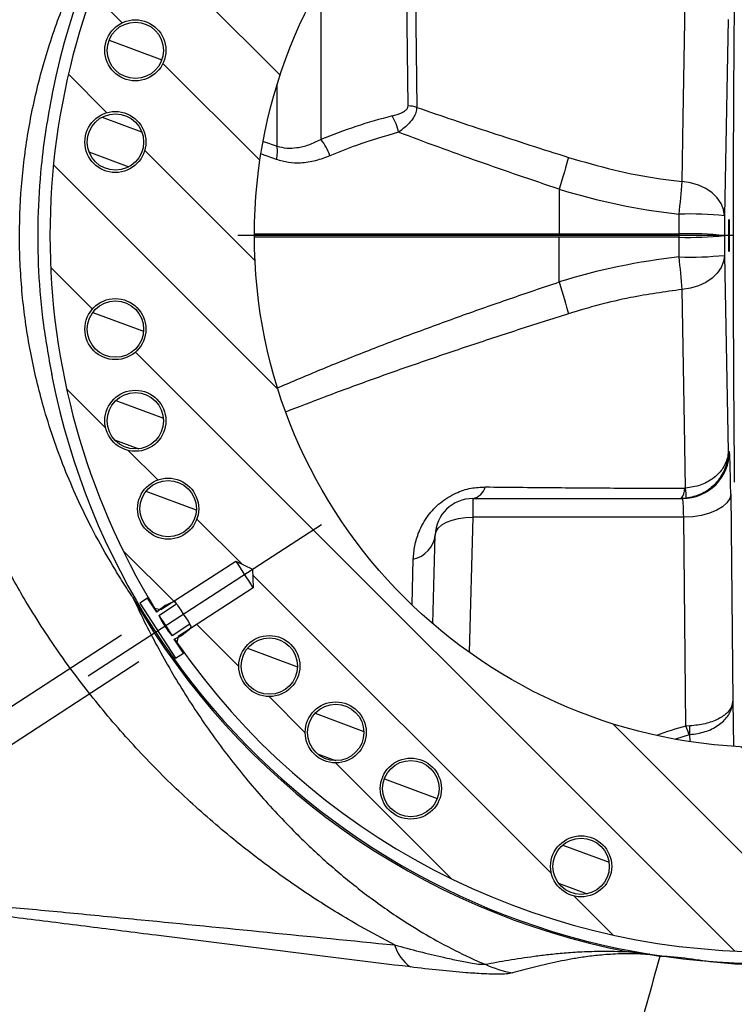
# Model space of a CAD drawing. Extents: x 0 to 8410, y 0 to 5940.
# Tile 101 of 110: x 6987 to 7291, y 4361 to 4780. Entities that reach past the tile are written whole.
import ezdxf

# ---------------------------------------------------------------- set-up
doc = ezdxf.new("R2010")
doc.units = 0
doc.header["$LTSCALE"] = 10
doc.linetypes.add('CENTERX2', pattern=[20.32, 12.7, -2.54, 2.54, -2.54])
doc.layers.get('0').update_dxf_attribs({"linetype": 'CONTINUOUS'})
doc.styles.add('SLDTEXTSTYLE0', font='TXT', dxfattribs={"width": 0.605})
doc.dimstyles.new('SLDDIMSTYLE13', dxfattribs={"dimtxt": 50, "dimasz": 50, "dimexe": 0, "dimexo": 0.0625, "dimgap": 12.5, "dimtad": 1, "dimdec": 4, "dimlfac": 5, "dimzin": 12, "dimtxsty": 'SLDTEXTSTYLE0', "dimsah": 1, "dimcen": 0.09, "dimadec": 1, "dimazin": 3, "dimtfac": 1, "dimtofl": 0, "dimtmove": 0, "dimatfit": 3, "dimtolj": 1, "dimtzin": 12})
doc.dimstyles.new('SLDDIMSTYLE4', dxfattribs={"dimtxt": 50, "dimasz": 50, "dimexe": 0, "dimexo": 0.0625, "dimgap": 12.5, "dimtad": 1, "dimdec": 1, "dimlfac": 0.5, "dimrnd": 1e-09, "dimzin": 12, "dimtxsty": 'SLDTEXTSTYLE0', "dimsah": 1, "dimcen": 0.09, "dimazin": 3, "dimtfac": 1, "dimtmove": 0, "dimatfit": 3, "dimtolj": 1, "dimtzin": 12})

# ---------------------------------------------------------------- blocks, each defined once
blk = doc.blocks.new('_D_23')
at = {"color": 7, "linetype": 'CONTINUOUS'}
for p, q in [((7304.49, 4933.16), (7304.49, 5443.98)), ((6999, 4886.56), (6670.62, 5099.82))]:
    blk.add_line(p, q, dxfattribs=at)
blk.add_arc((7304.49, 4688.18), 740.81, 90, 147, dxfattribs=at)
for points in [[(7304.49, 5428.98), (7254.27, 5434.8), (7254.77, 5419.8)], [(6683.2, 5091.65), (6717.98, 5128.35), (6705.68, 5136.94)]]:
    blk.add_solid(points, dxfattribs=at)
at = {"color": 7, "linetype": 'CONTINUOUS', "insert": (6874.6, 5371.07), "char_height": 50, "attachment_point": 1, "rotation": 28.5, "style": 'SLDTEXTSTYLE0'}
blk.add_mtext('57°', dxfattribs=at)
blk = doc.blocks.new('SW_SYMBOL_HOLE_DEPTH')
at = {"color": 0, "linetype": 'CONTINUOUS'}
for p, q in [((0, 8750), (8000, 8750)), ((4000, 8750), (4000, 750)), ((1000, 5550), (4000, 750)), ((7000, 5550), (4000, 750))]:
    blk.add_line(p, q, dxfattribs=at)
blk = doc.blocks.new('_D_24')
at = {"color": 7, "linetype": 'CONTINUOUS'}
for p, q in [((7029.94, 4517.99), (6696.64, 4301.54)), ((7037.34, 4506.59), (6704.05, 4290.14)), ((6709.22, 4309.71), (6654.76, 4393.58)), ((6716.63, 4298.31), (6709.22, 4309.71)), ((6716.63, 4298.31), (6927.86, 3973.03))]:
    blk.add_line(p, q, dxfattribs=at)
for points in [[(6709.22, 4309.71), (6688.28, 4355.73), (6675.7, 4347.56)], [(6716.63, 4298.31), (6737.57, 4252.29), (6750.15, 4260.46)]]:
    blk.add_solid(points, dxfattribs=at)
at = {"color": 7, "linetype": 'CONTINUOUS', "xscale": 0.0064453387, "yscale": 0.0064453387, "zscale": 0.0064453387, "rotation": 303}
blk.add_blockref('SW_SYMBOL_HOLE_DEPTH', (6854.71, 4098.95), dxfattribs=at)
at = {"color": 7, "linetype": 'CONTINUOUS', "char_height": 50, "attachment_point": 1, "rotation": 303, "style": 'SLDTEXTSTYLE0'}
for s, insert in [('4x M8', (6800.92, 4287.1)), ('15', (6940.43, 4072.27))]:
    blk.add_mtext(s, dxfattribs=dict(at, insert=insert))
blk = doc.blocks.new('SW_CENTERMARKSYMBOL_1')
at = {"color": 0, "linetype": 'CONTINUOUS'}
blk.add_line((-14, 0), (-224.98, 0), dxfattribs=at)

msp = doc.modelspace()

# ---------------------------------------------------------------- hatches: boundary and pattern name
at = {"linetype": 'CONTINUOUS'}
h = msp.add_hatch(dxfattribs=at)
h.set_pattern_fill('ANSI31', scale=10, angle=90, style=0)
edge = h.paths.add_edge_path(flags=0)
edge.add_line((7078.538211, 4549.552864), (7085.66844, 4546.075218))
edge.add_line((7085.66844, 4546.075218), (7085.945302, 4538.146944))
edge.add_line((7085.945302, 4538.146944), (7054.117754, 4517.477892))
edge.add_line((7054.117754, 4517.477892), (7053.551692, 4514.814782))
edge.add_arc((7304.489457, 4688.179248), 305, 214.63929122, 325.36070878)
edge.add_line((7555.427222, 4514.814782), (7554.86116, 4517.477892))
edge.add_line((7554.86116, 4517.477892), (7523.033612, 4538.146944))
edge.add_line((7523.033612, 4538.146944), (7523.310473, 4546.075218))
edge.add_line((7523.310473, 4546.075218), (7530.440703, 4549.552864))
edge.add_line((7530.440703, 4549.552864), (7562.268251, 4528.883812))
edge.add_line((7562.268251, 4528.883812), (7564.931362, 4529.449874))
edge.add_arc((7304.489457, 4688.179248), 305, 328.63929122, 391.36070878)
edge.add_line((7564.931362, 4846.908622), (7562.268251, 4847.474684))
edge.add_line((7562.268251, 4847.474684), (7530.440703, 4826.805632))
edge.add_line((7530.440703, 4826.805632), (7523.310473, 4830.283278))
edge.add_line((7523.310473, 4830.283278), (7523.033612, 4838.211552))
edge.add_line((7523.033612, 4838.211552), (7554.86116, 4858.880604))
edge.add_line((7554.86116, 4858.880604), (7555.427222, 4861.543714))
edge.add_arc((7304.489457, 4688.179248), 305, 34.63929122, 145.36070878)
edge.add_line((7053.551692, 4861.543714), (7054.117754, 4858.880604))
edge.add_line((7054.117754, 4858.880604), (7085.945302, 4838.211552))
edge.add_line((7085.945302, 4838.211552), (7085.66844, 4830.283278))
edge.add_line((7085.66844, 4830.283278), (7078.538211, 4826.805632))
edge.add_line((7078.538211, 4826.805632), (7046.710663, 4847.474684))
edge.add_line((7046.710663, 4847.474684), (7044.047552, 4846.908622))
edge.add_arc((7304.489457, 4688.179248), 305, 148.63929122, 211.36070878)
edge.add_line((7044.047552, 4529.449874), (7046.710663, 4528.883812))
edge.add_line((7046.710663, 4528.883812), (7078.538211, 4549.552864))
edge = h.paths.add_edge_path(flags=0)
edge.add_arc((7304.489457, 4688.179248), 217.980762, 0, 360)
edge = h.paths.add_edge_path(flags=0)
edge.add_arc((7383.374573, 4956.837281), 13, 0, 360)
edge = h.paths.add_edge_path(flags=0)
edge.add_arc((7516.099338, 4871.540254), 13, 0, 360)
edge = h.paths.add_edge_path(flags=0)
edge.add_arc((7581.63946, 4728.027403), 13, 0, 360)
edge = h.paths.add_edge_path(flags=0)
edge.add_arc((7559.186415, 4571.863044), 13, 0, 360)
edge = h.paths.add_edge_path(flags=0)
edge.add_arc((7455.868886, 4452.628259), 13, 0, 360)
edge = h.paths.add_edge_path(flags=0)
edge.add_arc((7304.489457, 4408.179248), 13, 0, 360)
edge = h.paths.add_edge_path(flags=0)
edge.add_arc((7153.110028, 4452.628259), 13, 0, 360)
edge = h.paths.add_edge_path(flags=0)
edge.add_arc((7049.792498, 4571.863044), 13, 0, 360)
edge = h.paths.add_edge_path(flags=0)
edge.add_arc((7027.339453, 4728.027403), 13, 0, 360)
edge = h.paths.add_edge_path(flags=0)
edge.add_arc((7092.879576, 4871.540254), 13, 0, 360)
edge = h.paths.add_edge_path(flags=0)
edge.add_arc((7225.604341, 4956.837281), 13, 0, 360)
edge = h.paths.add_edge_path(flags=0)
edge.add_arc((7121.128451, 4476.569367), 13, 0, 360)
edge = h.paths.add_edge_path(flags=0)
edge.add_arc((7573.147489, 4609.294132), 13, 0, 360)
edge = h.paths.add_edge_path(flags=0)
edge.add_arc((7121.128451, 4899.789129), 13, 0, 360)
edge = h.paths.add_edge_path(flags=0)
edge.add_arc((7487.850462, 4476.569367), 13, 0, 360)
edge = h.paths.add_edge_path(flags=0)
edge.add_arc((7573.147489, 4767.064364), 13, 0, 360)
edge = h.paths.add_edge_path(flags=0)
edge.add_arc((7035.831424, 4609.294132), 13, 0, 360)
edge = h.paths.add_edge_path(flags=0)
edge.add_arc((7584.489457, 4688.179248), 10, 0, 360)
edge = h.paths.add_edge_path(flags=0)
edge.add_arc((7487.850462, 4899.789129), 13, 0, 360)
edge = h.paths.add_edge_path(flags=0)
edge.add_arc((7035.831424, 4767.064364), 13, 0, 360)
edge = h.paths.add_edge_path(flags=0)
edge.add_arc((7153.110028, 4923.730237), 13, 0, 360)
edge = h.paths.add_edge_path(flags=0)
edge.add_arc((7049.792498, 4804.495452), 13, 0, 360)
edge = h.paths.add_edge_path(flags=0)
edge.add_arc((7027.339453, 4648.331093), 13, 0, 360)
edge = h.paths.add_edge_path(flags=0)
edge.add_arc((7092.879576, 4504.818242), 13, 0, 360)
edge = h.paths.add_edge_path(flags=0)
edge.add_arc((7225.604341, 4419.521215), 13, 0, 360)
edge = h.paths.add_edge_path(flags=0)
edge.add_arc((7383.374573, 4419.521215), 13, 0, 360)
edge = h.paths.add_edge_path(flags=0)
edge.add_arc((7516.099338, 4504.818242), 13, 0, 360)
edge = h.paths.add_edge_path(flags=0)
edge.add_arc((7581.63946, 4648.331093), 13, 0, 360)
edge = h.paths.add_edge_path(flags=0)
edge.add_arc((7559.186415, 4804.495452), 13, 0, 360)
edge = h.paths.add_edge_path(flags=0)
edge.add_arc((7455.868886, 4923.730237), 13, 0, 360)
edge = h.paths.add_edge_path(flags=0)
edge.add_arc((7304.489457, 4968.179248), 13, 0, 360)
h = msp.add_hatch(dxfattribs=at)
h.set_pattern_fill('ANSI31', scale=5, angle=114.5916, style=0)
edge = h.paths.add_edge_path(flags=0)
edge.add_arc((7035.831424, 4767.064364), 12, 0, 360)
h = msp.add_hatch(dxfattribs=at)
h.set_pattern_fill('ANSI31', scale=5, angle=114.5916, style=0)
edge = h.paths.add_edge_path(flags=0)
edge.add_arc((7027.339453, 4728.027403), 12, 0, 360)
h = msp.add_hatch(dxfattribs=at)
h.set_pattern_fill('ANSI31', scale=5, angle=114.5916, style=0)
edge = h.paths.add_edge_path(flags=0)
edge.add_arc((7027.339453, 4648.331093), 12, 0, 360)
h = msp.add_hatch(dxfattribs=at)
h.set_pattern_fill('ANSI31', scale=5, angle=114.5916, style=0)
edge = h.paths.add_edge_path(flags=0)
edge.add_arc((7035.831424, 4609.294132), 12, 0, 360)
h = msp.add_hatch(dxfattribs=at)
h.set_pattern_fill('ANSI31', scale=5, angle=114.5916, style=0)
edge = h.paths.add_edge_path(flags=0)
edge.add_arc((7049.792498, 4571.863044), 12, 0, 360)
h = msp.add_hatch(dxfattribs=at)
h.set_pattern_fill('ANSI31', scale=10, angle=90, style=0)
edge = h.paths.add_edge_path(flags=0)
edge.add_line((7059.075092, 4522.605007), (7051.527057, 4517.703255))
edge.add_arc((7077.260416, 4540.614983), 34.455088, 204.31969014, 221.68030986, ccw=False)
edge.add_line((7045.862811, 4526.425429), (7053.410846, 4531.327181))
edge.add_line((7053.410846, 4531.327181), (7052.715454, 4532.39799))
edge.add_arc((7058.38034, 4514.102709), 19.152238, 107.20443107, 134.40326217)
edge.add_line((7044.979442, 4527.785697), (7041.069987, 4533.80573))
edge.add_line((7041.069987, 4533.80573), (7037.715305, 4531.627174))
edge.add_line((7037.715305, 4531.627174), (7052.965198, 4508.144398))
edge.add_line((7052.965198, 4508.144398), (7056.31988, 4510.322954))
edge.add_line((7056.31988, 4510.322954), (7052.410425, 4516.342988))
edge.add_arc((7045.36103, 4534.150689), 19.152238, 291.59673783, 318.79556893)
edge.add_line((7059.770483, 4521.534198), (7059.075092, 4522.605007))
h = msp.add_hatch(dxfattribs=at)
h.set_pattern_fill('ANSI31', scale=5, angle=114.5916, style=0)
edge = h.paths.add_edge_path(flags=0)
edge.add_arc((7092.879576, 4504.818242), 12, 0, 360)
h = msp.add_hatch(dxfattribs=at)
h.set_pattern_fill('ANSI31', scale=5, angle=114.5916, style=0)
edge = h.paths.add_edge_path(flags=0)
edge.add_arc((7121.128451, 4476.569367), 12, 0, 360)
h = msp.add_hatch(dxfattribs=at)
h.set_pattern_fill('ANSI31', scale=5, angle=114.5916, style=0)
edge = h.paths.add_edge_path(flags=0)
edge.add_arc((7153.110028, 4452.628259), 12, 0, 360)
h = msp.add_hatch(dxfattribs=at)
h.set_pattern_fill('ANSI31', scale=5, angle=114.5916, style=0)
edge = h.paths.add_edge_path(flags=0)
edge.add_arc((7225.604341, 4419.521215), 12, 0, 360)

# ---------------------------------------------------------------- linework, layer by layer
at = {"color": 8, "linetype": 'CONTINUOUS'}
for p, q in [((7151.990213, 4743.409122), (7151.00237, 4821.856464)), ((7114.760899, 4795.504535), (7114.760899, 4729.103053)), ((7288.17625, 4780.179465), (7286.607348, 4696.602309)), ((7096.152865, 4726.222003), (7096.152865, 4752.300227)), ((7090.337985, 4728.288615), (7096.152865, 4726.222003)), ((7095.880621, 4720.558131), (7089.593165, 4722.916568)), ((7216.228754, 4707.936252), (7216.252156, 4688.736404)), ((7267.302819, 4688.877071), (7267.30796, 4697.299922)), ((7286.607348, 4696.602309), (7286.602207, 4688.179458)), ((7086.789765, 4688.877071), (7216.251985, 4688.877071)), ((7216.251985, 4688.877071), (7267.302819, 4688.877071)), ((7216.251985, 4687.481368), (7086.577319, 4687.481368)), ((7216.228754, 4668.422187), (7216.251985, 4687.481368)), ((7267.302819, 4687.481368), (7216.251985, 4687.481368)), ((7267.30796, 4679.058517), (7267.302819, 4687.481368)), ((7286.602207, 4688.179458), (7286.607348, 4679.756129)), ((7286.607348, 4679.756129), (7288.17625, 4596.17945)), ((7288.17625, 4596.17945), (7288.737858, 4596.17945)), ((7269.693837, 4580.530131), (7270.104729, 4580.552066)), ((7179.489457, 4576.179469), (7179.489457, 4568.179095)), ((7270.29378, 4576.294387), (7268.151258, 4576.179469)), ((7289.282052, 4578.179324), (7290.172602, 4489.810908)), ((7179.489457, 4568.179095), (7177.983352, 4510.663474)), ((7269.285098, 4568.179095), (7179.489457, 4568.179095)), ((7270.181332, 4479.247058), (7269.285098, 4568.179095)), ((7153.657206, 4531.091655), (7154.157304, 4550.341571)), ((7290.172602, 4489.810908), (7290.532003, 4470.656837)), ((7271.893614, 4479.343379), (7270.181332, 4479.247058)), ((7271.617234, 4475.590671), (7265.777387, 4473.666156)), ((7271.945008, 4475.646461), (7271.617234, 4475.590671)), ((7271.99322, 4472.900832), (7271.945008, 4475.646461)), ((7259.112389, 4381.136382), (7254.142736, 4381.910766))]:
    msp.add_line(p, q, dxfattribs=at)
at = {"color": 7, "linetype": 'CONTINUOUS'}
for p, q in [((7000.40751, 4628.338779), (7000.206762, 4629.338229)), ((7179.489457, 4576.179469), (7268.740904, 4576.179469)), ((7162.504711, 4522.782767), (7163.494938, 4560.597861)), ((7046.710663, 4528.883899), (7078.538217, 4549.552882)), ((7078.538217, 4549.552882), (7085.668438, 4546.075309)), ((7085.668438, 4546.075309), (7085.945301, 4538.146938)), ((7085.945301, 4538.146938), (7054.117762, 4517.477954)), ((7041.069978, 4533.805812), (7037.715309, 4531.627143)), ((7044.979446, 4527.785743), (7041.069978, 4533.805812)), ((7037.715309, 4531.627143), (7052.965187, 4508.144344)), ((7044.047557, 4529.449905), (7046.710663, 4528.883899)), ((7045.862817, 4526.425326), (7053.410851, 4531.327212)), ((7053.410851, 4531.327212), (7052.715444, 4532.398189)), ((7059.075095, 4522.604907), (7051.527046, 4517.703021)), ((7059.770488, 4521.534408), (7059.075095, 4522.604907)), ((7054.117762, 4517.477954), (7053.551697, 4514.814819)), ((7056.319886, 4510.323012), (7052.410417, 4516.343082)), ((7052.965187, 4508.144344), (7056.319886, 4510.323012))]:
    msp.add_line(p, q, dxfattribs=at)
at = {"color": 7, "linetype": 'CENTERX2', "ltscale": 2}
msp.add_line((7015.781846, 4500.690333), (7115.02191, 4565.137585), dxfattribs=at)
at = {"color": 8, "linetype": 'CONTINUOUS', "flags": 128}
for points in [[(7154.629239, 4821.228469), (7155.026518, 4790.214503), (7155.635559, 4742.775405)], [(7268.622198, 4711.157287), (7269.099001, 4738.395179), (7270.104729, 4795.806373)], [(7220.253021, 4721.465552), (7219.869756, 4720.11515), (7219.442771, 4718.635047), (7218.976372, 4717.040027), (7218.475253, 4715.346301), (7217.944466, 4713.571036), (7217.389361, 4711.731876), (7216.815532, 4709.847415), (7216.228754, 4707.936252)], [(7286.607348, 4696.602309), (7286.233023, 4699.257339), (7285.208608, 4701.82463), (7283.568036, 4704.218352), (7281.365665, 4706.360305), (7278.674454, 4708.178962), (7275.583566, 4709.613765), (7272.195396, 4710.617984), (7268.622198, 4711.157287)], [(7267.302819, 4687.481368), (7267.303005, 4687.655891), (7267.303136, 4687.830413), (7267.303218, 4688.004935), (7267.303244, 4688.179458), (7267.303218, 4688.35398), (7267.303136, 4688.528503), (7267.303005, 4688.703025), (7267.302819, 4688.877071)], [(7286.607348, 4679.756129), (7286.233023, 4677.1011), (7285.208608, 4674.534286), (7283.568036, 4672.140086), (7281.365665, 4669.998134), (7278.674454, 4668.179477), (7275.583566, 4666.744674), (7272.195396, 4665.740455), (7268.622198, 4665.201152)], [(7216.228754, 4668.422187), (7216.815532, 4666.511501), (7217.389361, 4664.626563), (7217.944466, 4662.787402), (7218.475253, 4661.012138), (7218.976372, 4659.318412), (7219.442771, 4657.723392), (7219.869756, 4656.243289), (7220.253021, 4654.892886)], [(7270.104729, 4580.552066), (7269.627825, 4607.7685), (7268.622198, 4665.201152)], [(7289.282052, 4578.179324), (7288.846743, 4576.246703), (7287.67404, 4574.387038), (7285.808154, 4572.669948), (7283.31942, 4571.161235), (7280.30165, 4569.91669), (7276.868603, 4568.98352), (7273.149688, 4568.39701), (7269.285098, 4568.179095)], [(7163.494938, 4560.597861), (7163.837694, 4562.137092), (7164.771982, 4563.601936), (7166.262501, 4564.938033), (7168.252923, 4566.093887), (7170.667999, 4567.026103), (7173.416489, 4567.699397), (7176.394486, 4568.088973), (7179.489457, 4568.179095)], [(7245.711446, 4383.120502), (7245.741081, 4383.274043), (7245.766801, 4383.407558), (7245.788582, 4383.520568), (7245.806423, 4383.613551), (7245.820307, 4383.685554), (7245.830227, 4383.737052), (7245.836184, 4383.768047), (7245.83817, 4383.77806)]]:
    msp.add_lwpolyline(points, dxfattribs=at)
at = {"color": 7, "linetype": 'CONTINUOUS', "flags": 128}
for points in [[(7078.538217, 4549.552882), (7078.761556, 4549.209083), (7079.404675, 4548.218692), (7080.389985, 4546.701396), (7081.598648, 4544.840301), (7082.884871, 4542.859519), (7084.093534, 4540.998424), (7085.078844, 4539.481128), (7085.721948, 4538.490737), (7085.945301, 4538.146938)], [(7053.410851, 4531.327212), (7053.626441, 4530.995334), (7054.240369, 4530.049766), (7055.15916, 4528.63499), (7056.242966, 4526.96606), (7057.326772, 4525.29713), (7058.245578, 4523.882354), (7058.859505, 4522.936786), (7059.075095, 4522.604907)], [(7045.862817, 4526.425326), (7046.078407, 4526.093448), (7046.692335, 4525.14788), (7047.61114, 4523.733104), (7048.694932, 4522.064174), (7049.778753, 4520.395244), (7050.697558, 4518.980468), (7051.311486, 4518.035377), (7051.527046, 4517.703021)]]:
    msp.add_lwpolyline(points, dxfattribs=at)
at = {"color": 7, "linetype": 'CONTINUOUS'}
for centre, radius in [((7304.489457, 4688.179248), 217.980762), ((7035.831424, 4767.064364), 13), ((7035.831424, 4767.064364), 12), ((7027.339453, 4728.027403), 13), ((7027.339453, 4728.027403), 12), ((7027.339453, 4648.331093), 13), ((7027.339453, 4648.331093), 12), ((7035.831424, 4609.294132), 13), ((7035.831424, 4609.294132), 12), ((7049.792498, 4571.863044), 13), ((7049.792498, 4571.863044), 12), ((7092.879576, 4504.818242), 13), ((7092.879576, 4504.818242), 12), ((7121.128451, 4476.569367), 13), ((7121.128451, 4476.569367), 12), ((7153.110028, 4452.628259), 13), ((7153.110028, 4452.628259), 12), ((7225.604341, 4419.521215), 13), ((7225.604341, 4419.521215), 12)]:
    msp.add_circle(centre, radius, dxfattribs=at)
for centre, radius, start, end in [((7304.489457, 4688.179248), 310, 191.26864302, 168.73135698), ((7304.489457, 4688.179248), 305, 148.63929122, 211.36070878), ((7179.489457, 4560.179248), 16, 90, 178.5), ((7058.38034, 4514.102709), 19.152238, 107.20443107, 134.40326217), ((7077.260416, 4540.614983), 34.455088, 204.31969014, 221.68030986), ((7045.36103, 4534.150689), 19.152238, 291.59673783, 318.79556893), ((7304.489457, 4688.179248), 305, 214.63929122, 325.36070878)]:
    msp.add_arc(centre, radius, start, end, dxfattribs=at)
at = {"color": 8, "linetype": 'CONTINUOUS'}
for centre, radius, start, end in [((7151.602105, 4730.375127), 13.039772, 71.98178409, 88.29443029), ((7123.624976, 4726.744964), 24.876704, 12.58502006, 29.8316773), ((7082.473133, 4724.041065), 13.852493, 345.43784484, 9.05834123), ((7099.612172, 4715.943201), 20.06653, 18.01429136, 40.98117634), ((6809.786364, 4747.682447), 460.287312, 353.71587773, 355.44862517), ((7271.814233, 4554.658872), 142.712213, 84.05020571, 91.80946897), ((7271.809093, 4546.236041), 142.712193, 84.05020515, 91.80946952), ((7271.808789, 4830.033843), 142.623672, 268.18952917, 275.95362371), ((7271.814233, 4821.699567), 142.712213, 268.19053103, 275.94979429), ((6809.786364, 4628.675991), 460.287312, 4.55137483, 6.28412227), ((7268.73998, 4596.177348), 19.997879, 270.00264912, 0.00602268), ((7178.208676, 4582.888004), 6.829703, 280.8087337, 345.00508951), ((7263.833106, 4580.159323), 5.87245, 317.33457792, 3.62028008), ((7245.564873, 4577.329402), 24.750558, 357.60331599, 7.48148074), ((7151.567547, 4562.078139), 12.018897, 282.44332384, 352.92534332), ((7110.509686, 4402.191158), 151.917723, 119.62744704, 119.8800257), ((7304.489457, 4688.179248), 310.669804, 209.7723618, 259.09403347), ((7321.273556, 4497.201374), 54.155081, 199.36198279, 203.51893925), ((7150.027709, 4475.800398), 121.917396, 359.9276563, 1.66527881), ((7163.060628, 4390.98503), 17.559285, 196.30275962, 234.6253787), ((7254.737686, 4381.428471), 0.765882, 88.28015303, 140.97011645), ((7207.586761, 4430.113006), 57.107975, 246.3630583, 258.64881362)]:
    msp.add_arc(centre, radius, start, end, dxfattribs=at)
for centre, major_axis, ratio, start_param, end_param in [((7293.983516, 4688.179248), (0, 210), 0.0174550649, 1.0471975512, 2.0943951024), ((7224.412333, 4522.222511), (221.715696, -101.235383), 0.9034164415, 2.2986024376, 2.4368640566), ((7305.885707, 5268.845414), (18.032475, 572.98906), 0.6811427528, 2.9562240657, 3.088862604), ((7305.885707, 4107.513082), (-18.032475, 572.98906), 0.6811427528, 0.0527300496, 0.1853685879), ((7288.737858, 4560.179248), (0, 36), 0.0174550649, 5.235987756, 6.2831853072), ((7268.740904, 4560.179248), (0, 16), 0.0392738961, 5.235987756, 6.2831853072), ((7304.489457, 3014.543564), (0, 1469.272572), 0.296309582, 0.0788859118, 0.1077866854)]:
    msp.add_ellipse(centre, major_axis=major_axis, ratio=ratio, start_param=start_param, end_param=end_param, dxfattribs=at)
at = {"color": 7, "linetype": 'CONTINUOUS'}
msp.add_ellipse((7288.5694, 4688.179248), major_axis=(0, 6.8), ratio=0.0174550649, dxfattribs=at)
at = {"color": 8, "linetype": 'CONTINUOUS'}
for points, knots in [([(7146.20737, 4386.055911), (7141.231019, 4388.692691), (7129.642166, 4394.833183), (7112.418599, 4405.431984), (7094.500303, 4417.784348), (7076.267854, 4431.898281), (7057.766717, 4447.960639), (7039.23963, 4466.235839), (7021.879528, 4485.776329), (7005.81007, 4506.575518), (6991.968807, 4527.368261), (6980.220773, 4547.944645), (6970.426029, 4568.072096), (6961.953392, 4589.024286), (6954.984371, 4610.632787), (6949.709072, 4632.843154), (6946.171253, 4655.486261), (6944.404291, 4678.422875), (6944.499623, 4701.456707), (6946.566601, 4724.387258), (6950.451263, 4747.042485), (6956.017659, 4769.193143), (6963.324174, 4791.135837), (6972.385882, 4812.699453), (6983.110458, 4833.812581), (6995.155606, 4853.969606), (7008.343324, 4873.111007), (7022.979004, 4891.756189), (7039.031972, 4909.839981), (7056.575901, 4927.320028), (7075.197739, 4943.695466), (7094.882274, 4958.956008), (7113.48261, 4971.592415), (7130.598695, 4982.028306), (7141.027768, 4987.556439), (7146.241673, 4990.320171)], [0, 0, 0, 0, 0.0219075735, 0.0510180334, 0.0801657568, 0.1092965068, 0.1444560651, 0.1797313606, 0.2150200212, 0.2502452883, 0.2853623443, 0.3143921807, 0.3435049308, 0.3725931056, 0.4015901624, 0.4302603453, 0.4590582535, 0.4878431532, 0.5164954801, 0.545272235, 0.5741738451, 0.6030967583, 0.6319017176, 0.6626458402, 0.6935026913, 0.7244331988, 0.7553567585, 0.7861579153, 0.8196905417, 0.853314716, 0.8869626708, 0.9205704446, 0.9540893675, 0.9770474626, 1, 1, 1, 1]), ([(7034.82648, 4533.914531), (7033.392252, 4536.111715), (7030.518717, 4540.513862), (7024.690239, 4549.993109), (7018.304765, 4561.367346), (7011.706947, 4574.739361), (7006.177956, 4587.468891), (7001.278854, 4600.497259), (6996.13173, 4616.629174), (6991.382107, 4635.99447), (6987.789675, 4658.937351), (6986.226495, 4682.418232), (6986.768365, 4706.093144), (6989.417712, 4729.468808), (6994.108988, 4752.60966), (7000.892029, 4775.448139), (7009.488399, 4797.217742), (7017.976979, 4814.430503), (7025.317633, 4827.385049), (7030.446066, 4835.751566), (7033.626554, 4840.610676), (7034.82648, 4842.443908)], [0, 0, 0, 0, 0.0247466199, 0.0495808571, 0.1013221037, 0.1434734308, 0.1856327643, 0.2282431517, 0.2708543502, 0.3406082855, 0.4103540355, 0.4825527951, 0.5547508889, 0.6257727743, 0.6968019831, 0.7701988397, 0.8435992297, 0.9108784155, 0.9451246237, 0.9792967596, 1, 1, 1, 1]), ([(7145.205282, 4739.119971), (7146.567013, 4739.508794), (7148.597797, 4740.088654), (7150.709685, 4741.289674), (7151.792378, 4742.307132), (7151.927046, 4743.057266), (7151.990213, 4743.409122)], [0, 0, 0, 0, 0.4490959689, 0.6697481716, 0.8450927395, 1, 1, 1, 1]), ([(7155.635559, 4742.775405), (7155.563289, 4742.066462), (7155.416076, 4740.62235), (7154.245433, 4738.308329), (7151.96602, 4735.343055), (7149.491185, 4733.406976), (7147.903987, 4732.165301)], [0, 0, 0, 0, 0.1898851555, 0.3867944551, 0.6067299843, 1, 1, 1, 1]), ([(7155.635559, 4742.775405), (7160.846413, 4740.982934), (7171.268087, 4737.398004), (7187.345499, 4732.05625), (7203.685717, 4726.738854), (7214.730592, 4723.223318), (7220.253021, 4721.465552)], [0, 0, 0, 0, 0.2478391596, 0.4956766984, 0.7478387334, 1, 1, 1, 1]), ([(7147.903987, 4732.165301), (7141.860563, 4730.417476), (7131.79263, 4727.505717), (7122.435432, 4723.678667), (7118.695029, 4722.14886)], [0, 0, 0, 0, 0.6002646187, 1, 1, 1, 1]), ([(7216.228754, 4707.936252), (7210.472004, 4709.878883), (7198.958429, 4713.76417), (7181.754376, 4719.756755), (7164.655056, 4725.881001), (7153.487705, 4730.070524), (7147.903987, 4732.165301)], [0, 0, 0, 0, 0.2475832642, 0.4951697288, 0.7475829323, 1, 1, 1, 1]), ([(7096.152865, 4726.222003), (7097.516056, 4725.898994), (7100.293991, 4725.240761), (7104.882591, 4725.524697), (7109.784519, 4726.701597), (7113.088376, 4728.295942), (7114.760899, 4729.103053)], [0, 0, 0, 0, 0.2185149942, 0.4452938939, 0.7191892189, 1, 1, 1, 1]), ([(7118.695029, 4722.14886), (7116.670371, 4721.382378), (7112.57197, 4719.830831), (7106.601065, 4718.940742), (7100.940493, 4719.048482), (7097.584201, 4720.049856), (7095.880621, 4720.558131)], [0, 0, 0, 0, 0.2691930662, 0.5449125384, 0.7690075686, 1, 1, 1, 1]), ([(7220.253021, 4721.465552), (7226.658172, 4719.592769), (7239.508642, 4715.835457), (7255.758122, 4712.747795), (7265.520224, 4711.540813), (7268.622198, 4711.157287)], [0, 0, 0, 0, 0.40404945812, 0.81063272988, 1, 1, 1, 1]), ([(7096.682363, 4623.462165), (7102.679236, 4626.016226), (7114.708576, 4631.139507), (7133.851134, 4638.837432), (7153.720523, 4646.431445), (7174.199273, 4653.911567), (7195.080691, 4661.267325), (7209.187738, 4666.040054), (7216.228754, 4668.422187)], [0, 0, 0, 0, 0.1656998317, 0.3323831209, 0.4990003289, 0.6662063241, 0.8333990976, 1, 1, 1, 1]), ([(7268.622198, 4665.201152), (7261.241943, 4664.184228), (7249.377507, 4662.54943), (7233.282063, 4658.799394), (7224.600175, 4656.196297), (7220.253021, 4654.892886)], [0, 0, 0, 0, 0.4510753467, 0.7251450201, 1, 1, 1, 1]), ([(7220.253021, 4654.892886), (7213.036383, 4652.590386), (7198.575868, 4647.976696), (7177.138534, 4640.919676), (7156.10019, 4633.781254), (7135.690573, 4626.580171), (7116.897328, 4619.647692), (7105.381668, 4615.1822), (7100.060069, 4613.118613)], [0, 0, 0, 0, 0.17043802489, 0.34151934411, 0.51261317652, 0.6830656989, 0.85353882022, 1, 1, 1, 1]), ([(7288.17625, 4596.17945), (7288.176084, 4596.168165), (7288.16321, 4595.294012), (7287.844827, 4592.668221), (7285.958957, 4588.522674), (7281.846227, 4584.479811), (7276.428755, 4581.561868), (7272.225683, 4580.890734), (7270.104729, 4580.552066)], [0, 0, 0, 0, 0.00147673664, 0.11438720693, 0.34466679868, 0.56401229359, 0.77999186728, 1, 1, 1, 1]), ([(7288.17625, 4596.17945), (7288.17622, 4596.165145), (7288.173872, 4595.055096), (7287.887362, 4591.709453), (7286.051522, 4586.437074), (7281.987869, 4581.291581), (7276.60555, 4577.579257), (7272.410628, 4576.725308), (7270.29378, 4576.294387)], [0, 0, 0, 0, 0.00147410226, 0.11438764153, 0.34466791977, 0.56401744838, 0.7799938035, 1, 1, 1, 1]), ([(7154.157304, 4550.341571), (7154.293468, 4552.226751), (7154.565516, 4555.99323), (7156.124129, 4561.153557), (7158.20258, 4565.512952), (7160.325911, 4568.813305), (7162.830927, 4571.796051), (7165.601904, 4574.396692), (7168.776085, 4576.677325), (7173.12227, 4579.022923), (7178.694803, 4580.844455), (7182.798491, 4581.030116), (7184.805819, 4581.120933)], [0, 0, 0, 0, 0.1477164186, 0.2951286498, 0.381323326, 0.4674010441, 0.5391369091, 0.6107820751, 0.6818844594, 0.7529627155, 0.8791612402, 1, 1, 1, 1]), ([(7184.805819, 4581.120933), (7189.561068, 4581.070126), (7199.087251, 4580.968344), (7213.362211, 4580.842179), (7227.410448, 4580.736295), (7241.241178, 4580.650215), (7255.334542, 4580.579429), (7264.907438, 4580.546564), (7269.693837, 4580.530131)], [0, 0, 0, 0, 0.1780990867, 0.3567856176, 0.5165610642, 0.6763320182, 0.8381676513, 1, 1, 1, 1]), ([(7034.82648, 4533.914531), (7035.536093, 4532.391914), (7039.698074, 4523.461554), (7047.908868, 4507.686302), (7060.202018, 4487.393146), (7073.65992, 4468.271647), (7088.244113, 4450.315985), (7102.857192, 4434.691651), (7117.248637, 4421.110546), (7131.400053, 4409.329533), (7145.114629, 4399.403439), (7158.128848, 4391.161879), (7170.19741, 4384.454848), (7179.266714, 4380.118339), (7184.19126, 4378.009656), (7184.689902, 4377.796138)], [0, 0, 0, 0, 0.022173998, 0.1300536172, 0.2382591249, 0.3466454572, 0.4549790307, 0.5629640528, 0.6479787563, 0.733041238, 0.8179493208, 0.8764796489, 0.9350850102, 0.9934269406, 1, 1, 1, 1]), ([(7290.172602, 4489.810908), (7290.172206, 4489.797874), (7290.15841, 4489.343039), (7289.906863, 4487.720234), (7288.249463, 4484.992126), (7284.138201, 4482.130378), (7278.504303, 4480.03944), (7274.099335, 4479.575627), (7271.893614, 4479.343379)], [0, 0, 0, 0, 0.0025242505, 0.0880805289, 0.3175587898, 0.5452090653, 0.7722703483, 1, 1, 1, 1]), ([(7271.945008, 4475.646461), (7274.149588, 4475.960834), (7278.552281, 4476.588658), (7284.175884, 4479.417414), (7288.273133, 4483.291688), (7289.917225, 4486.977726), (7290.160654, 4489.181461), (7290.17227, 4489.793424), (7290.172602, 4489.810908)], [0, 0, 0, 0, 0.227729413, 0.4547905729, 0.6824385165, 0.9119181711, 0.9974834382, 1, 1, 1, 1]), ([(7152.895205, 4376.667464), (7134.750647, 4378.902315), (7098.463039, 4383.371831), (7052.934288, 4389.111585), (7016.113615, 4393.781504), (6987.946038, 4397.334386), (6964.992922, 4400.151768), (6947.057017, 4402.2901), (6934.043285, 4403.755043), (6924.205198, 4404.724717), (6917.230444, 4405.300945), (6914.449147, 4405.440289), (6913.059436, 4405.509914)], [0, 0, 0, 0, 0.2150299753, 0.4300420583, 0.5449274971, 0.6598181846, 0.7746016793, 0.8325028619, 0.8904162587, 0.9480904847, 0.9740627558, 1, 1, 1, 1]), ([(6914.202743, 4407.341445), (6914.915272, 4407.317298), (6919.118808, 4407.174843), (6927.798904, 4406.698005), (6940.759439, 4405.761662), (6958.599193, 4404.297052), (6981.461311, 4402.265645), (7009.582892, 4399.59436), (7046.321353, 4395.99771), (7091.773647, 4391.477501), (7128.061878, 4387.863199), (7146.20737, 4386.055911)], [0, 0, 0, 0, 0.0127401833, 0.0751601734, 0.137870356, 0.2005498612, 0.3199354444, 0.4394897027, 0.5590292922, 0.7794979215, 1, 1, 1, 1]), ([(7423.385636, 4401.550258), (7423.385616, 4401.550258), (7423.19512, 4401.550262), (7417.619285, 4397.893831), (7405.663299, 4395.177861), (7387.305481, 4388.689624), (7367.424308, 4384.064721), (7347.021655, 4380.507971), (7327.149301, 4378.406546), (7306.186865, 4377.655559), (7283.39173, 4377.631207), (7267.273365, 4381.136385), (7259.112431, 4381.136382), (7259.112392, 4381.136382)], [0, 0, 0, 0, 0.00000035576, 0.00341099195, 0.1128883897, 0.22236469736, 0.35029040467, 0.47821599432, 0.59297929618, 0.70774240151, 0.85387081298, 0.99999931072, 1, 1, 1, 1]), ([(7146.20737, 4386.055911), (7149.718441, 4385.10753), (7156.736131, 4383.21197), (7165.817228, 4381.024259), (7173.38808, 4379.366044), (7178.69954, 4378.372814), (7182.737542, 4377.772803), (7184.099589, 4377.789083), (7184.689902, 4377.796138)], [0, 0, 0, 0, 0.248454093, 0.4965932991, 0.652243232, 0.8072923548, 0.916480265, 1, 1, 1, 1]), ([(7184.689902, 4377.796138), (7187.949578, 4378.406485), (7194.468313, 4379.627063), (7203.704849, 4381.005492), (7211.70583, 4382.024211), (7218.270675, 4382.707398), (7225.742392, 4383.211723), (7233.039919, 4383.40725), (7239.679876, 4383.393823), (7243.690606, 4383.212076), (7245.711446, 4383.120502)], [0, 0, 0, 0, 0.2194346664, 0.4388279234, 0.5506088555, 0.6626515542, 0.7742725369, 0.8854802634, 0.942298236, 1, 1, 1, 1]), ([(7254.142736, 4381.910766), (7252.664931, 4382.018385), (7248.819758, 4382.298405), (7243.84483, 4382.307165), (7237.778148, 4382.074701), (7231.523735, 4381.542812), (7225.280195, 4380.716999), (7219.830669, 4379.737396), (7213.009314, 4378.331595), (7204.978384, 4376.484471), (7199.224027, 4374.909599), (7196.346649, 4374.122108)], [0, 0, 0, 0, 0.0363039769, 0.0944611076, 0.1545982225, 0.2586959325, 0.3630909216, 0.4677965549, 0.572320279, 0.7861452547, 1, 1, 1, 1]), ([(7254.142736, 4381.910766), (7252.156105, 4382.183904), (7249.32542, 4382.57309), (7246.541543, 4382.994766), (7245.711446, 4383.120502)], [0, 0, 0, 0, 0.7018201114, 1, 1, 1, 1]), ([(7259.112392, 4381.136382), (7255.40306, 4367.897745), (7248.779632, 4344.258674), (7242.075265, 4320.899809), (7239.125558, 4310.622657)], [0, 0, 0, 0, 0.5600320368, 1, 1, 1, 1]), ([(7259.112392, 4381.136382), (7259.122215, 4381.206713), (7259.154357, 4381.436841), (7259.158919, 4381.480713), (7259.162088, 4381.511176)], [0, 0, 0, 0, 0.3056155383, 1, 1, 1, 1]), ([(7196.346649, 4374.122108), (7195.580004, 4373.973956), (7194.015484, 4373.671616), (7189.732212, 4373.55521), (7183.944541, 4373.713944), (7175.638097, 4374.258309), (7165.276172, 4375.209661), (7157.047235, 4376.178582), (7152.895205, 4376.667464)], [0, 0, 0, 0, 0.11301767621, 0.23063941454, 0.38456348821, 0.54256871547, 0.76919644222, 1, 1, 1, 1])]:
    msp.add_open_spline(points, degree=3, knots=knots, dxfattribs=at)
at = {"color": 7, "linetype": 'CONTINUOUS'}
for points, knots in [([(7000.465714, 4748.756374), (6999.510522, 4743.631092), (6997.598056, 4733.36936), (6995.358857, 4715.597421), (6994.048139, 4695.46394), (6994.369989, 4672.871374), (6996.400273, 4650.178354), (6999.110478, 4635.128306), (7000.465714, 4627.602542)], [0, 0, 0, 0, 0.1282145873, 0.2567085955, 0.4403588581, 0.6240018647, 0.8119824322, 1, 1, 1, 1]), ([(7044.047557, 4529.449905), (7044.088258, 4529.383525), (7044.178453, 4529.236424), (7044.566631, 4528.59547), (7044.993098, 4527.909609), (7045.037799, 4527.837718)], [0, 0, 0, 0, 0.4240113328, 0.9396259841, 1, 1, 1, 1]), ([(7052.475863, 4516.384566), (7052.638517, 4516.145677), (7053.16425, 4515.373532), (7053.489766, 4514.904862), (7053.536259, 4514.837265), (7053.551697, 4514.814819)], [0, 0, 0, 0, 0.2303122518, 0.7444214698, 1, 1, 1, 1])]:
    msp.add_open_spline(points, degree=3, knots=knots, dxfattribs=at)

# ---------------------------------------------------------------- block references
msp.add_blockref('SW_CENTERMARKSYMBOL_1', (7304.489457, 4688.179248), dxfattribs=at)

# ---------------------------------------------------------------- dimensions: what is measured, and where the dimension line sits
dim = msp.add_angular_dim_2l(base=(6951.007529, 5339.211971), line1=((7304.489457, 4913.16001), (7304.489457, 4463.198486)), line2=((7015.778202, 4875.670529), (7115.02191, 4811.220911)), dimstyle='SLDDIMSTYLE13', dxfattribs=at)
dim.commit()
dim.dimension.update_dxf_attribs({"geometry": '_D_23', "text_midpoint": (6951.007529, 5339.211971), "dimtype": 162})
dim = msp.add_linear_dim(base=(6709.219447, 4309.714454), p1=(7054.117754, 4517.477892), p2=(7046.710663, 4528.883812), angle=303, text='4x M8{\\fGDT;x}15', dimstyle='SLDDIMSTYLE4', dxfattribs=at)
dim.commit()
dim.dimension.update_dxf_attribs({"geometry": '_D_24', "text_midpoint": (6837.308959, 4112.473901), "dimtype": 160})

doc.saveas('drawing.dxf')
